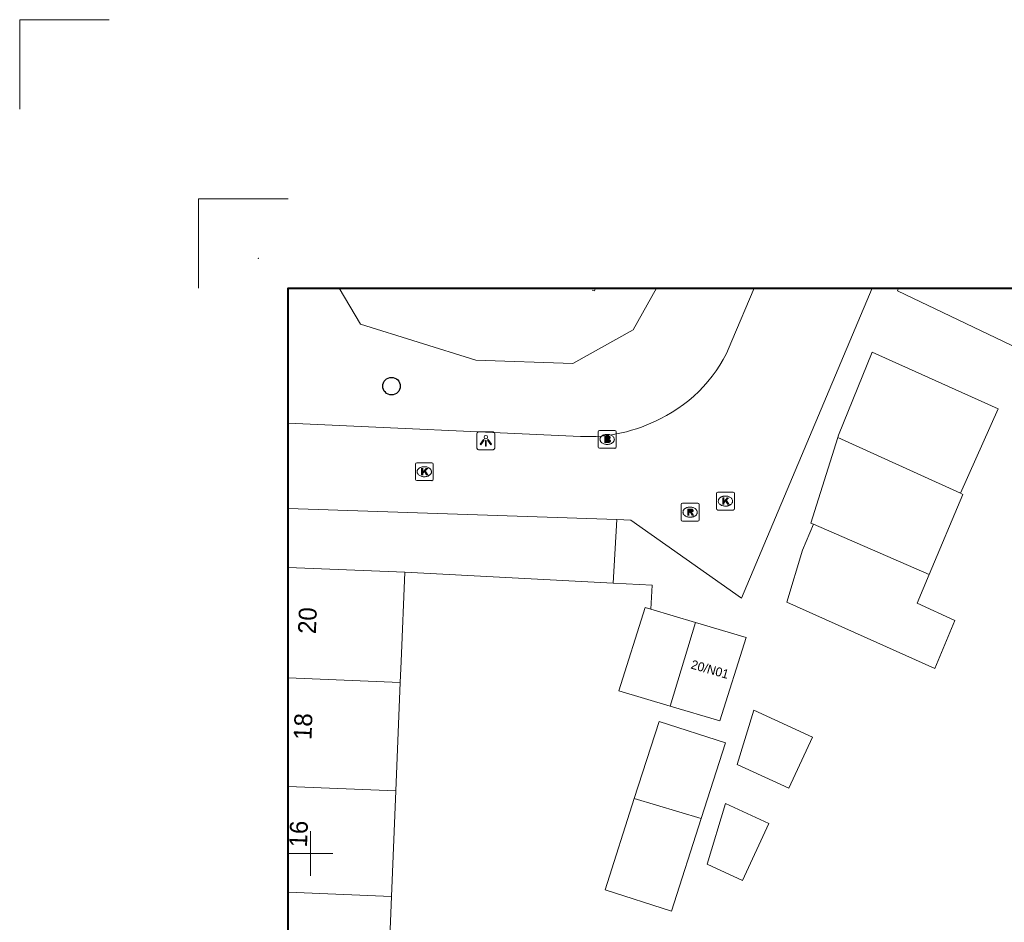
# Model space of a CAD drawing. Header units: metres. Extents: x 161590 to 161951, y 386917 to 387147.
# Tile 4 of 13: x 161634 to 161689, y 387096 to 387147. Entities that reach past the tile are written whole.
import ezdxf
from ezdxf.enums import TextEntityAlignment as Align

# ---------------------------------------------------------------- set-up
doc = ezdxf.new("R2010")
doc.units = ezdxf.units.M
doc.header["$MEASUREMENT"] = 0
doc.linetypes.add('DGN Style 5', pattern=[0.7, 0.3, -0.4])
for name, color, linetype, lineweight in [('GB_Kader', 7, 'Continuous', 40), ('GB_Ruitennet', 7, 'Continuous', 0), ('GB_Snijlijn', 7, 'Continuous', 0), ('IMGEO_Groenvoorziening', 7, 'Continuous', 0), ('IMGEO_Hek', 7, 'Continuous', 0), ('IMGEO_Muur', 7, 'Continuous', 0), ('IMGEO_Pand', 7, 'Continuous', 0), ('IMGEO_Pand_nummerreeks', 7, 'Continuous', 0), ('IMGEO_Rijbaan_lokaal_open', 7, 'Continuous', 0), ('IMGEO_Voetpad_open', 7, 'Continuous', 0)]:
    doc.layers.add(name, color=color, linetype=linetype, lineweight=lineweight)
for name, color, linetype, lineweight, true_color in [('IMGEO_Boom', 7, 'Continuous', 0, 0x6e2d9b), ('IMGEO_Brandkraan', 7, 'Continuous', 0, 0x20b2aa), ('IMGEO_Kolk', 7, 'Continuous', 0, 0x20b2aa), ('IMGEO_Lichtpunt', 7, 'Continuous', 0, 0x006400), ('IMGEO_Rioolput', 7, 'Continuous', 13, 0x20b2aa)]:
    doc.layers.add(name, color=color, linetype=linetype, lineweight=lineweight, true_color=true_color)
doc.styles.add('IMGeo', font='txt', dxfattribs={"height": 1})

# ---------------------------------------------------------------- blocks, each defined once
blk = doc.blocks.new('SNYHKK')
at = {"layer": 'GB_Snijlijn', "color": 7, "linetype": 'Continuous', "lineweight": 0, "flags": 128}
for points in [[(0.018, -5.005), (5.018, -5.005), (5.018, -0.005)], [(10.018, -15.005), (15.018, -15.005), (15.018, -10.005)]]:
    blk.add_lwpolyline(points, dxfattribs=at)
at = {"layer": 'GB_Snijlijn', "color": 7, "linetype": 'Continuous', "lineweight": 13}
blk.add_point((1.684, -1.672), dxfattribs=at)
blk = doc.blocks.new('RK')
at = {"layer": 'GB_Ruitennet', "flags": 128}
for points in [[(-1.25, 0), (0, 0), (0, 1.25)], [(0, -1.25), (0, 0), (1.25, 0)]]:
    blk.add_lwpolyline(points, dxfattribs=at)
blk = doc.blocks.new('bgt_boom')
at = {"layer": 'IMGEO_Boom', "color": 7, "lineweight": 30}
blk.add_circle((0, 0), 0.489, dxfattribs=at)
blk = doc.blocks.new('*U17')
at = {"layer": 'IMGEO_Brandkraan', "linetype": 'Continuous', "lineweight": 0}
for points in [[(-0.49, -1.01), (1.11, -0.21), (0.68, 0.64, 0.108931), (0.38, 1.02, 0.685211), (-0.31, 0.5, 0.653363), (-1.03, 0.26, 0.140841), (-0.96, -0.09)], [(-0.11, -0.2), (-0.22, 0.01, 1.027489), (-0.53, -0.13), (-0.42, -0.35)], [(0.51, 0.11), (0.39, 0.37, 1.005529), (0.06, 0.2), (0.19, -0.05)]]:
    blk.add_hatch(color=7, dxfattribs=at).paths.add_polyline_path(points, flags=16)
at = {"layer": 'IMGEO_Brandkraan', "color": 7, "linetype": 'Continuous', "lineweight": 0, "flags": 128}
blk.add_lwpolyline([(2.71, -1.15), (-0.7, -2.85, -0.398433), (-1.15, -2.71), (-2.85, 0.7, -0.398433), (-2.71, 1.15), (0.7, 2.85, -0.398433), (1.15, 2.71), (2.85, -0.7, -0.398433), (2.71, -1.15)], format="xyb", close=True, dxfattribs=at)
at = {"layer": 'IMGEO_Brandkraan', "color": 7, "linetype": 'Continuous', "lineweight": 0}
blk.add_rational_spline([(1.15, 0.5), (1.92, -1.06), (0.79, -1.61), (-0.33, -2.16), (-1.09, -0.61), (-1.12, -0.56), (-1.14, -0.51), (-1.92, 1.05), (-0.79, 1.61), (0.33, 2.16), (1.1, 0.6), (1.12, 0.55), (1.15, 0.5)], [1, 0.707106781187, 1, 0.707106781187, 1, 1, 1, 0.707106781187, 1, 0.707106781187, 1, 1, 1], degree=2, knots=[0, 0, 0, 0.125, 0.125, 0.25, 0.25, 0.5, 0.5, 0.625, 0.625, 0.75, 0.75, 1, 1, 1], dxfattribs=at)
blk = doc.blocks.new('e_bgt_put_brandkraan_put')
at = {"layer": 'IMGEO_Brandkraan', "color": 7, "linetype": 'Continuous', "lineweight": 0, "flags": 128}
blk.add_lwpolyline([(-0.501, -0.426), (-0.501, 0.426, -0.398433), (-0.426, 0.5), (0.426, 0.5, -0.398433), (0.5, 0.426), (0.5, -0.426, -0.398433), (0.426, -0.5), (-0.426, -0.5, -0.398433), (-0.501, -0.426)], format="xyb", close=True, dxfattribs=at)
at = {"layer": 'IMGEO_Brandkraan', "color": 7, "linetype": 'Continuous', "lineweight": 0, "xscale": 0.223606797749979, "yscale": 0.223606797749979, "zscale": 0.223606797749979, "rotation": 243.434948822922}
blk.add_blockref('*U17', (0, 0), dxfattribs=at)
blk = doc.blocks.new('*U19')
at = {"layer": 'IMGEO_Kolk', "linetype": 'Continuous', "lineweight": 0}
blk.add_hatch(color=7, dxfattribs=at).paths.add_polyline_path([(-0.44, -1.12), (-0.69, -0.63), (-0.08, -0.32), (-0.95, -0.11), (-1.27, 0.55), (-0.38, 0.27), (0.31, 1.38), (0.62, 0.77), (0.13, 0.1), (0.52, -0.02), (0.91, 0.17), (1.16, -0.32)], flags=16)
at = {"layer": 'IMGEO_Kolk', "color": 7, "linetype": 'Continuous', "lineweight": 0, "flags": 128}
blk.add_lwpolyline([(2.71, -1.15), (-0.7, -2.85, -0.398433), (-1.15, -2.71), (-2.85, 0.7, -0.398433), (-2.71, 1.15), (0.7, 2.85, -0.398433), (1.15, 2.71), (2.85, -0.7, -0.398433), (2.71, -1.15)], format="xyb", close=True, dxfattribs=at)
at = {"layer": 'IMGEO_Kolk', "color": 7, "linetype": 'Continuous', "lineweight": 0}
blk.add_rational_spline([(1.15, 0.5), (1.92, -1.06), (0.79, -1.61), (-0.33, -2.16), (-1.09, -0.61), (-1.12, -0.56), (-1.14, -0.51), (-1.92, 1.05), (-0.79, 1.61), (0.33, 2.16), (1.1, 0.6), (1.12, 0.55), (1.15, 0.5)], [1, 0.707106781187, 1, 0.707106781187, 1, 1, 1, 0.707106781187, 1, 0.707106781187, 1, 1, 1], degree=2, knots=[0, 0, 0, 0.125, 0.125, 0.25, 0.25, 0.5, 0.5, 0.625, 0.625, 0.75, 0.75, 1, 1, 1], dxfattribs=at)
blk = doc.blocks.new('e_bgt_put_kolk')
at = {"layer": 'IMGEO_Kolk', "color": 7, "linetype": 'Continuous', "lineweight": 0, "flags": 128}
blk.add_lwpolyline([(-0.501, -0.426), (-0.501, 0.426, -0.398433), (-0.426, 0.5), (0.426, 0.5, -0.398433), (0.5, 0.426), (0.5, -0.426, -0.398433), (0.426, -0.5), (-0.426, -0.5, -0.398433), (-0.501, -0.426)], format="xyb", close=True, dxfattribs=at)
at = {"layer": 'IMGEO_Kolk', "color": 7, "linetype": 'Continuous', "lineweight": 0, "xscale": 0.223606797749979, "yscale": 0.223606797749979, "zscale": 0.223606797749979, "rotation": 243.434948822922}
blk.add_blockref('*U19', (0, 0), dxfattribs=at)
blk = doc.blocks.new('*U21')
at = {"layer": 'IMGEO_Rioolput', "linetype": 'Continuous', "lineweight": 0}
for points in [[(1.13, -0.26), (0.88, 0.24), (0.23, -0.08), (0.21, -0.04, -0.280473), (0.23, 0.21), (0.62, 0.76), (0.34, 1.32), (-0.03, 0.8, 0.195635), (-0.11, 0.45, 0.331675), (-0.67, 0.64, 0.461296), (-0.97, -0.04), (-0.47, -1.06)], [(-0.07, -0.24), (-0.18, -0.03, 0.035782), (-0.25, 0.07, 0.861761), (-0.55, -0.07, 0.070718), (-0.5, -0.18), (-0.4, -0.4)]]:
    blk.add_hatch(color=7, dxfattribs=at).paths.add_polyline_path(points, flags=16)
at = {"layer": 'IMGEO_Rioolput', "color": 7, "linetype": 'Continuous', "lineweight": 0, "flags": 128}
blk.add_lwpolyline([(2.71, -1.15), (-0.7, -2.85, -0.398433), (-1.15, -2.71), (-2.85, 0.7, -0.398433), (-2.71, 1.15), (0.7, 2.85, -0.398433), (1.15, 2.71), (2.85, -0.7, -0.398433), (2.71, -1.15)], format="xyb", close=True, dxfattribs=at)
at = {"layer": 'IMGEO_Rioolput', "color": 7, "linetype": 'Continuous', "lineweight": 0}
blk.add_rational_spline([(1.15, 0.5), (1.92, -1.06), (0.79, -1.61), (-0.33, -2.16), (-1.09, -0.61), (-1.12, -0.56), (-1.14, -0.51), (-1.92, 1.05), (-0.79, 1.61), (0.33, 2.16), (1.1, 0.6), (1.13, 0.55), (1.15, 0.5)], [1, 0.707106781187, 1, 0.707106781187, 1, 1, 1, 0.707106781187, 1, 0.707106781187, 1, 1, 1], degree=2, knots=[0, 0, 0, 0.125, 0.125, 0.25, 0.25, 0.5, 0.5, 0.625, 0.625, 0.75, 0.75, 1, 1, 1], dxfattribs=at)
blk = doc.blocks.new('e_bgt_put_inspectie_rioolput')
at = {"layer": 'IMGEO_Rioolput', "color": 7, "linetype": 'Continuous', "lineweight": 0, "flags": 128}
blk.add_lwpolyline([(-0.501, -0.426), (-0.501, 0.426, -0.398433), (-0.426, 0.5), (0.426, 0.5, -0.398433), (0.5, 0.426), (0.5, -0.426, -0.398433), (0.426, -0.5), (-0.426, -0.5, -0.398433), (-0.501, -0.426)], format="xyb", close=True, dxfattribs=at)
at = {"layer": 'IMGEO_Rioolput', "color": 7, "linetype": 'Continuous', "lineweight": 0, "xscale": 0.223606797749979, "yscale": 0.223606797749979, "zscale": 0.223606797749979, "rotation": 243.434948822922}
blk.add_blockref('*U21', (0, 0), dxfattribs=at)
blk = doc.blocks.new('*U13')
at = {"layer": 'IMGEO_Lichtpunt', "color": 7, "flags": 128}
for points in [[(-19.6, -88.8), (82.8, -37.6, 0.414214), (88.8, -19.6), (37.6, 82.8, 0.414214), (19.6, 88.8), (-82.8, 37.6, 0.414214), (-88.8, 19.6), (-37.6, -82.8, 0.414214), (-19.6, -88.8)], [(-19.3, -25.2, 1), (-31.9, 0, 1), (-19.3, -25.2)]]:
    blk.add_lwpolyline(points, format="xyb", close=True, dxfattribs=at)
for points in [[(-10.5, 8.6), (-16.4, 11.8), (5.1, 52.1), (11, 49), (-10.5, 8.6)], [(-1, -4), (-4, 2), (36.9, 22.4), (39.9, 16.4), (-1, -4)], [(-0.6, -19.9), (0.4, -13.3), (45.6, -20.4), (44.5, -27.1), (-0.6, -19.9)]]:
    blk.add_lwpolyline(points, close=True, dxfattribs=at)
blk = doc.blocks.new('e_bgt_paal_lichtmast')
at = {"layer": 'IMGEO_Lichtpunt', "color": 7, "flags": 128}
blk.add_lwpolyline([(-0.493, 0.403), (-0.493, -0.404, 0.414214), (-0.399, -0.498), (0.409, -0.498, 0.414214), (0.503, -0.404), (0.503, 0.403, 0.414214), (0.409, 0.498), (-0.399, 0.498, 0.414214), (-0.493, 0.403)], format="xyb", close=True, dxfattribs=at)
at = {"layer": 'IMGEO_Lichtpunt', "color": 7, "xscale": 0.007052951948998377, "yscale": 0.007052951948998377, "zscale": 0.007052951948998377, "rotation": 243.434948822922}
blk.add_blockref('*U13', (0.005, 0), dxfattribs=at)

msp = doc.modelspace()

# ---------------------------------------------------------------- linework, layer by layer
at = {"layer": 'GB_Kader', "color": 7, "linetype": 'Continuous', "lineweight": 40, "flags": 128}
msp.add_lwpolyline([(161935.745, 386931.594), (161648.745, 386931.594), (161648.745, 387131.594), (161935.745, 387131.594), (161935.745, 386931.594)], dxfattribs=at)
at = {"layer": 'IMGEO_Groenvoorziening', "color": 7, "linetype": 'Continuous', "lineweight": 0, "flags": 128}
msp.add_lwpolyline([(161651.607, 387131.594), (161652.786, 387129.578), (161659.24, 387127.571), (161664.659, 387127.386), (161668.034, 387129.256), (161669.348, 387131.594)], dxfattribs=at)
at = {"layer": 'IMGEO_Hek', "color": 7, "linetype": 'DGN Style 5', "lineweight": 13, "flags": 128}
msp.add_lwpolyline([(161665.938, 387131.594), (161665.875, 387131.438), (161665.477, 387131.594)], dxfattribs=at)
at = {"layer": 'IMGEO_Muur', "color": 7, "linetype": 'Continuous', "lineweight": 13, "flags": 128}
for points in [[(161655.276, 387115.72), (161666.914, 387115.118)], [(161666.914, 387115.118), (161669.102, 387115.005), (161669.02, 387113.66)]]:
    msp.add_lwpolyline(points, dxfattribs=at)
at = {"layer": 'IMGEO_Pand', "color": 7, "linetype": 'Continuous', "lineweight": 13, "flags": 128}
for points in [[(161682.868, 387131.594), (161682.807, 387131.451), (161689.59, 387128.208), (161691.02, 387131.594)], [(161686.329, 387120.133), (161688.439, 387124.847), (161681.402, 387128.015), (161679.51, 387123.375), (161679.471, 387123.25)], [(161679.471, 387123.25), (161677.967, 387118.457), (161678.12, 387118.409)], [(161686.329, 387120.133), (161679.471, 387123.25)], [(161684.578, 387115.59), (161686.468, 387120.07), (161686.329, 387120.133)], [(161678.12, 387118.409), (161677.511, 387116.946), (161676.618, 387114.055), (161684.892, 387110.344), (161686.024, 387113.028), (161683.905, 387113.996), (161684.578, 387115.59)], [(161678.12, 387118.409), (161684.578, 387115.59)], [(161648.745, 387115.992), (161655.276, 387115.72)], [(161655.021, 387109.56), (161655.069, 387110.725), (161655.276, 387115.72)], [(161671.528, 387112.913), (161669.02, 387113.66), (161668.706, 387113.753), (161667.244, 387109.099), (161670.112, 387108.246)], [(161670.112, 387108.246), (161672.89, 387107.419), (161674.352, 387112.073), (161671.528, 387112.913)], [(161670.112, 387108.246), (161671.528, 387112.913)], [(161648.745, 387109.82), (161655.021, 387109.56)], [(161654.77, 387103.502), (161655.021, 387109.56)], [(161676.743, 387103.648), (161678.055, 387106.511), (161674.775, 387108.015), (161673.852, 387104.973), (161676.743, 387103.648)], [(161671.839, 387101.952), (161673.197, 387106.191), (161669.481, 387107.381), (161668.1, 387103.069)], [(161654.77, 387103.502), (161648.745, 387103.752)], [(161654.525, 387097.599), (161654.77, 387103.502)], [(161668.1, 387103.069), (161666.467, 387097.969), (161670.183, 387096.779), (161671.839, 387101.952)], [(161668.1, 387103.069), (161671.839, 387101.952)], [(161674.145, 387098.503), (161675.614, 387101.679), (161673.2, 387102.796), (161672.174, 387099.414), (161674.145, 387098.503)], [(161648.745, 387097.839), (161654.525, 387097.599)], [(161654.276, 387091.593), (161654.525, 387097.599)]]:
    msp.add_lwpolyline(points, dxfattribs=at)
at = {"layer": 'IMGEO_Rijbaan_lokaal_open', "color": 7, "linetype": 'Continuous', "lineweight": 0, "flags": 128}
msp.add_lwpolyline([(161648.745, 387124.044), (161665.09, 387123.307, 0.132618), (161669.553, 387124.299, 0.187636), (161673.556, 387128.642), (161674.808, 387131.594)], format="xyb", dxfattribs=at)
msp.add_lwpolyline([(161681.391, 387131.594), (161674.085, 387114.267), (161667.914, 387118.635), (161667.127, 387118.661)], dxfattribs=at)
at = {"layer": 'IMGEO_Voetpad_open', "color": 7, "linetype": 'Continuous', "lineweight": 0, "flags": 128}
for points in [[(161667.127, 387118.661), (161648.745, 387119.274)], [(161655.276, 387115.72), (161666.914, 387115.118), (161667.127, 387118.661)]]:
    msp.add_lwpolyline(points, dxfattribs=at)

# ---------------------------------------------------------------- block references
at = {"layer": 'GB_Ruitennet'}
msp.add_blockref('RK', (161650, 387100), dxfattribs=at)
at = {"layer": 'GB_Snijlijn', "color": 7, "linetype": 'Continuous', "lineweight": 13, "rotation": 180}
msp.add_blockref('SNYHKK', (161648.762, 387131.589), dxfattribs=at)
at = {"layer": 'IMGEO_Boom', "color": 7, "lineweight": 30}
msp.add_blockref('bgt_boom', (161654.529, 387126.119), dxfattribs=at)
at = {"layer": 'IMGEO_Brandkraan', "color": 7, "linetype": 'Continuous', "lineweight": 0}
msp.add_blockref('e_bgt_put_brandkraan_put', (161666.583, 387123.144), dxfattribs=at)
at = {"layer": 'IMGEO_Kolk', "color": 7, "linetype": 'Continuous', "lineweight": 0}
for p in [(161656.362, 387121.337), (161673.196, 387119.696)]:
    msp.add_blockref('e_bgt_put_kolk', p, dxfattribs=at)
at = {"layer": 'IMGEO_Lichtpunt', "color": 7}
msp.add_blockref('e_bgt_paal_lichtmast', (161659.793, 387123.065), dxfattribs=at)
at = {"layer": 'IMGEO_Rioolput', "color": 7, "linetype": 'Continuous', "lineweight": 0}
msp.add_blockref('e_bgt_put_inspectie_rioolput', (161671.222, 387119.078), dxfattribs=at)

# ---------------------------------------------------------------- texts
at = {"layer": 'IMGEO_Pand_nummerreeks', "color": 7, "linetype": 'Continuous', "lineweight": 0, "style": 'IMGeo'}
for s, height, rotation, p in [('20', 1, 87.6241, (161649.827, 387113.018)), ('20/N01', 0.5, 343.9868, (161672.33, 387110.294)), ('18', 1, 87.6241, (161649.581, 387107.1)), ('16', 1, 87.6241, (161649.331, 387101.093))]:
    msp.add_text(s, height=height, rotation=rotation, dxfattribs=at).set_placement(p, align=Align.MIDDLE_CENTER)

doc.saveas('drawing.dxf')
